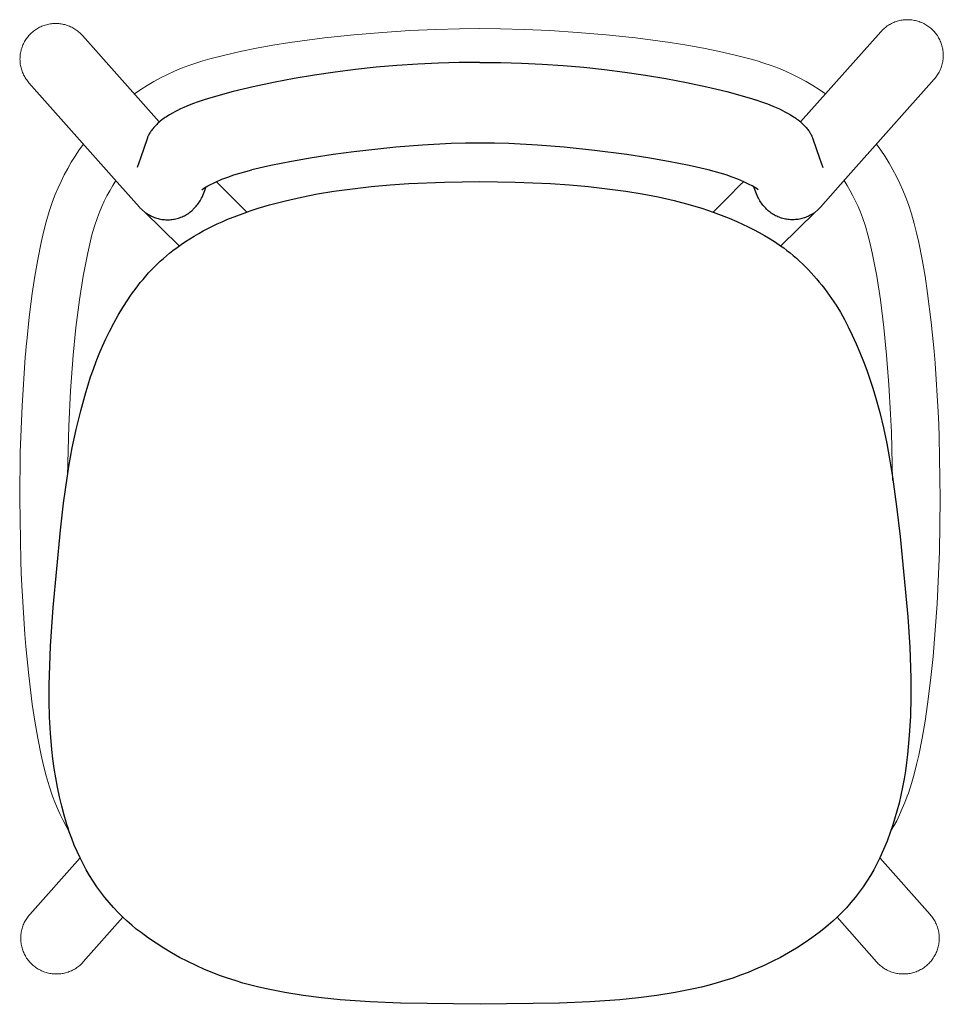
# Model space of a CAD drawing. Extents: x 27574 to 28855, y 11051 to 12487.
# Tile 6 of 6: x 27719 to 28107, y 12073 to 12487. Entities that reach past the tile are written whole.
import ezdxf

# ---------------------------------------------------------------- set-up
doc = ezdxf.new("R2010")
doc.units = 0
doc.header["$LTSCALE"] = 0.5
doc.layers.add('2D$Visibile$Curve', color=7, linetype='CONTINUOUS', lineweight=25, true_color=0x000000)
doc.layers.add('2D$Visibile$Tangenti', color=252, linetype='CONTINUOUS', lineweight=20, true_color=0x696969)

msp = doc.modelspace()

# ---------------------------------------------------------------- linework, layer by layer
at = {"layer": '2D$Visibile$Curve', "color": 0}
for p, q in [((27877.63, 12467.94), (27868.94, 12467.19)), ((27886.38, 12468.54), (27877.63, 12467.94)), ((27895.09, 12468.95), (27886.38, 12468.54)), ((27903.8, 12469.19), (27895.09, 12468.95)), ((27912.51, 12469.25), (27903.8, 12469.19)), ((27912.51, 12469.25), (27921.22, 12469.19)), ((27921.22, 12469.19), (27929.93, 12468.95)), ((27929.93, 12468.95), (27938.64, 12468.54)), ((27938.64, 12468.54), (27947.39, 12467.94)), ((27947.39, 12467.94), (27956.08, 12467.19)), ((27842.97, 12463.91), (27834.44, 12462.48)), ((27851.66, 12465.18), (27842.97, 12463.91)), ((27860.26, 12466.26), (27851.66, 12465.18)), ((27868.94, 12467.19), (27860.26, 12466.26)), ((27956.08, 12467.19), (27964.76, 12466.26)), ((27964.76, 12466.26), (27973.36, 12465.18)), ((27973.36, 12465.18), (27982.05, 12463.91)), ((27982.05, 12463.91), (27990.58, 12462.48)), ((27825.8, 12460.84), (27817.28, 12459.01)), ((27834.44, 12462.48), (27825.8, 12460.84)), ((27990.58, 12462.48), (27999.22, 12460.84)), ((27999.22, 12460.84), (28007.74, 12459.01)), ((27808.81, 12456.95), (27800.41, 12454.66)), ((27817.28, 12459.01), (27808.81, 12456.95)), ((28007.74, 12459.01), (28016.21, 12456.95)), ((28016.21, 12456.95), (28024.61, 12454.66)), ((27791.75, 12451.83), (27789.45, 12450.91)), ((27794.21, 12452.72), (27791.75, 12451.83)), ((27796.72, 12453.56), (27794.21, 12452.72)), ((27798.08, 12453.98), (27796.72, 12453.56)), ((27800.41, 12454.66), (27798.08, 12453.98)), ((27798.08, 12453.98), (27798.08, 12453.98)), ((28024.61, 12454.66), (28026.94, 12453.98)), ((28026.94, 12453.98), (28026.94, 12453.98)), ((28026.94, 12453.98), (28028.3, 12453.56)), ((28028.31, 12453.56), (28030.82, 12452.72)), ((28030.82, 12452.72), (28033.27, 12451.83)), ((28033.27, 12451.83), (28035.57, 12450.91)), ((27782.08, 12447.22), (27781.45, 12446.84)), ((27783.38, 12447.98), (27782.08, 12447.22)), ((27784.42, 12448.54), (27783.38, 12447.98)), ((27785.49, 12449.1), (27784.42, 12448.54)), ((27786.77, 12449.72), (27785.49, 12449.1)), ((27788.09, 12450.32), (27786.77, 12449.72)), ((27789.45, 12450.91), (27788.09, 12450.32)), ((28035.57, 12450.91), (28036.93, 12450.32)), ((28036.93, 12450.32), (28038.25, 12449.72)), ((28038.25, 12449.72), (28039.53, 12449.1)), ((28039.53, 12449.1), (28040.61, 12448.54)), ((28040.61, 12448.54), (28041.64, 12447.98)), ((28041.64, 12447.98), (28042.95, 12447.22)), ((28042.95, 12447.22), (28043.57, 12446.84)), ((27776.32, 12442.78), (27775.9, 12442.33)), ((27776.76, 12443.21), (27776.32, 12442.78)), ((27777.13, 12443.57), (27776.76, 12443.21)), ((27777.51, 12443.91), (27777.13, 12443.57)), ((27777.86, 12444.22), (27777.51, 12443.91)), ((27777.85, 12444.21), (27777.85, 12444.21)), ((27778.22, 12444.52), (27777.86, 12444.22)), ((27778.9, 12445.06), (27778.22, 12444.52)), ((27779.37, 12445.42), (27778.9, 12445.06)), ((27779.86, 12445.77), (27779.37, 12445.42)), ((27780.34, 12446.11), (27779.86, 12445.77)), ((27780.83, 12446.44), (27780.34, 12446.11)), ((27781.45, 12446.84), (27780.83, 12446.44)), ((28043.57, 12446.84), (28044.19, 12446.44)), ((28044.19, 12446.44), (28044.68, 12446.11)), ((28044.68, 12446.11), (28045.17, 12445.77)), ((28045.17, 12445.77), (28045.65, 12445.42)), ((28045.65, 12445.42), (28046.12, 12445.06)), ((28046.12, 12445.06), (28046.8, 12444.52)), ((28046.8, 12444.52), (28047.16, 12444.22)), ((28047.16, 12444.22), (28047.51, 12443.91)), ((28047.17, 12444.21), (28047.17, 12444.21)), ((28047.51, 12443.91), (28047.89, 12443.57)), ((28047.89, 12443.57), (28048.26, 12443.21)), ((28048.26, 12443.21), (28048.7, 12442.78)), ((28048.7, 12442.78), (28049.12, 12442.33)), ((27773.45, 12438.88), (27773.27, 12438.49)), ((27773.65, 12439.25), (27773.45, 12438.88)), ((27773.86, 12439.62), (27773.65, 12439.25)), ((27774.08, 12439.99), (27773.86, 12439.62)), ((27774.31, 12440.34), (27774.08, 12439.99)), ((27774.56, 12440.69), (27774.31, 12440.34)), ((27774.81, 12441.03), (27774.56, 12440.69)), ((27775.07, 12441.37), (27774.81, 12441.03)), ((27775.48, 12441.86), (27775.07, 12441.37)), ((27775.9, 12442.33), (27775.48, 12441.86)), ((28049.12, 12442.33), (28049.54, 12441.86)), ((28049.54, 12441.86), (28049.95, 12441.37)), ((28049.95, 12441.37), (28050.21, 12441.03)), ((28050.21, 12441.03), (28050.47, 12440.69)), ((28050.47, 12440.69), (28050.71, 12440.34)), ((28050.71, 12440.34), (28050.94, 12439.99)), ((28050.94, 12439.99), (28051.16, 12439.62)), ((28051.16, 12439.62), (28051.37, 12439.25)), ((28051.37, 12439.25), (28051.57, 12438.88)), ((28051.57, 12438.88), (28051.76, 12438.49)), ((27772.74, 12437.19), (27769.91, 12429.03)), ((27772.84, 12437.48), (27772.74, 12437.19)), ((27772.95, 12437.77), (27772.84, 12437.48)), ((27773.07, 12438.05), (27772.95, 12437.77)), ((27773.19, 12438.34), (27773.07, 12438.05)), ((27773.27, 12438.49), (27773.19, 12438.34)), ((27900.44, 12435.1), (27888.38, 12434.48)), ((27906.47, 12435.26), (27900.44, 12435.1)), ((27912.51, 12435.32), (27906.47, 12435.26)), ((27912.51, 12435.32), (27912.51, 12435.32)), ((27918.55, 12435.26), (27912.51, 12435.32)), ((27924.59, 12435.1), (27918.55, 12435.26)), ((27936.65, 12434.48), (27924.59, 12435.1)), ((28051.76, 12438.49), (28051.83, 12438.34)), ((28051.83, 12438.34), (28051.95, 12438.05)), ((28051.95, 12438.05), (28052.07, 12437.77)), ((28052.07, 12437.77), (28052.18, 12437.48)), ((28052.18, 12437.48), (28052.28, 12437.19)), ((28052.28, 12437.19), (28055.12, 12429.03)), ((27850.81, 12430.49), (27842.07, 12429.14)), ((27859.58, 12431.66), (27850.81, 12430.49)), ((27877.16, 12433.59), (27859.58, 12431.66)), ((27888.38, 12434.48), (27877.16, 12433.59)), ((27947.85, 12433.59), (27936.65, 12434.48)), ((27960.68, 12432.24), (27947.85, 12433.59)), ((27974.21, 12430.49), (27960.68, 12432.24)), ((27982.95, 12429.15), (27974.21, 12430.49)), ((27769.91, 12429.03), (27768.52, 12425.07)), ((27833.36, 12427.61), (27824.69, 12425.89)), ((27842.07, 12429.14), (27833.36, 12427.61)), ((27991.66, 12427.62), (27982.95, 12429.15)), ((28000.33, 12425.9), (27991.66, 12427.62)), ((28055.12, 12429.03), (28056.5, 12425.07)), ((28055.21, 12428.74), (28055.12, 12429.03)), ((27809.1, 12421.94), (27811.61, 12422.74)), ((27811.61, 12422.74), (27814.14, 12423.46)), ((27814.14, 12423.46), (27816.69, 12424.1)), ((27824.69, 12425.89), (27816.7, 12424.11)), ((28008.33, 12424.1), (28000.33, 12425.9)), ((28010.88, 12423.46), (28008.33, 12424.1)), ((28013.41, 12422.74), (28010.88, 12423.46)), ((28015.92, 12421.94), (28013.41, 12422.74)), ((27798.23, 12417.35), (27799.38, 12417.96)), ((27799.38, 12417.96), (27800.55, 12418.54)), ((27800.55, 12418.54), (27801.74, 12419.08)), ((27801.74, 12419.08), (27804.16, 12420.11)), ((27804.16, 12420.11), (27806.62, 12421.06)), ((27806.62, 12421.06), (27809.1, 12421.94)), ((27874.76, 12417.76), (27882.69, 12418.29)), ((27882.69, 12418.29), (27897.56, 12418.92)), ((27897.56, 12418.92), (27912.44, 12419.13)), ((27912.44, 12419.13), (27927.32, 12418.92)), ((27927.32, 12418.92), (27942.19, 12418.3)), ((27942.19, 12418.3), (27950.12, 12417.77)), ((28018.4, 12421.06), (28015.92, 12421.94)), ((28020.86, 12420.11), (28018.4, 12421.06)), ((28023.28, 12419.08), (28020.86, 12420.11)), ((28024.47, 12418.54), (28023.28, 12419.08)), ((28025.64, 12417.96), (28024.47, 12418.54)), ((28026.79, 12417.35), (28025.64, 12417.96)), ((27795.65, 12415.75), (27796.56, 12416.38)), ((27795.8, 12412.63), (27796.39, 12414.04)), ((27796.39, 12414.04), (27796.94, 12415.47)), ((27796.56, 12416.38), (27797.09, 12416.7)), ((27796.94, 12415.47), (27797.45, 12416.9)), ((27797.09, 12416.7), (27798.23, 12417.35)), ((27837.53, 12412.67), (27844.29, 12413.99)), ((27844.29, 12413.99), (27851.1, 12415.1)), ((27851.1, 12415.1), (27858.97, 12416.16)), ((27858.97, 12416.16), (27866.85, 12417.05)), ((27866.85, 12417.05), (27874.76, 12417.76)), ((27950.12, 12417.77), (27958.03, 12417.07)), ((27958.03, 12417.07), (27965.92, 12416.18)), ((27965.92, 12416.18), (27973.79, 12415.13)), ((27973.79, 12415.13), (27980.6, 12414.02)), ((27980.6, 12414.02), (27987.37, 12412.7)), ((28027.93, 12416.7), (28026.79, 12417.35)), ((28028.11, 12415.47), (28027.6, 12416.9)), ((28028.46, 12416.37), (28027.93, 12416.7)), ((28028.66, 12414.04), (28028.11, 12415.47)), ((28029.37, 12415.75), (28028.46, 12416.37)), ((28029.25, 12412.63), (28028.66, 12414.04)), ((27793.67, 12409.22), (27794.02, 12409.68)), ((27794.02, 12409.68), (27794.36, 12410.15)), ((27794.36, 12410.15), (27794.68, 12410.62)), ((27794.68, 12410.62), (27794.98, 12411.11)), ((27794.98, 12411.11), (27795.27, 12411.61)), ((27795.27, 12411.61), (27795.54, 12412.12)), ((27795.54, 12412.12), (27795.8, 12412.63)), ((27824.15, 12409.38), (27830.81, 12411.13)), ((27830.81, 12411.13), (27837.53, 12412.67)), ((27987.37, 12412.7), (27994.1, 12411.17)), ((27994.1, 12411.17), (28000.76, 12409.42)), ((28029.51, 12412.12), (28029.25, 12412.63)), ((28029.78, 12411.61), (28029.51, 12412.12)), ((28030.07, 12411.11), (28029.78, 12411.61)), ((28030.37, 12410.62), (28030.07, 12411.11)), ((28030.69, 12410.15), (28030.37, 12410.62)), ((28031.03, 12409.68), (28030.69, 12410.15)), ((28031.38, 12409.22), (28031.03, 12409.68)), ((27789.3, 12405.34), (27789.76, 12405.62)), ((27789.76, 12405.62), (27790.21, 12405.93)), ((27790.21, 12405.93), (27790.65, 12406.24)), ((27790.65, 12406.24), (27791.07, 12406.58)), ((27791.07, 12406.58), (27791.49, 12406.92)), ((27791.49, 12406.92), (27791.89, 12407.29)), ((27791.89, 12407.29), (27792.13, 12407.52)), ((27792.13, 12407.52), (27792.54, 12407.92)), ((27792.54, 12407.92), (27792.93, 12408.34)), ((27792.93, 12408.34), (27793.31, 12408.78)), ((27793.31, 12408.78), (27793.67, 12409.22)), ((27810.38, 12404.81), (27814.6, 12406.35)), ((27814.52, 12406.31), (27816.91, 12407.14)), ((27816.91, 12407.14), (27819.3, 12407.93)), ((27819.3, 12407.93), (27824.15, 12409.38)), ((28000.76, 12409.42), (28003.22, 12408.71)), ((28003.22, 12408.71), (28005.67, 12407.95)), ((28005.67, 12407.95), (28008.09, 12407.16)), ((28008.09, 12407.16), (28010.51, 12406.32)), ((28010.51, 12406.32), (28013.83, 12405.08)), ((28031.74, 12408.78), (28031.38, 12409.22)), ((28032.12, 12408.34), (28031.74, 12408.78)), ((28032.51, 12407.92), (28032.12, 12408.34)), ((28032.92, 12407.52), (28032.51, 12407.92)), ((28033.16, 12407.29), (28032.92, 12407.52)), ((28033.56, 12406.92), (28033.16, 12407.29)), ((28033.98, 12406.58), (28033.56, 12406.92)), ((28034.4, 12406.24), (28033.98, 12406.58)), ((28034.84, 12405.93), (28034.4, 12406.24)), ((28035.29, 12405.62), (28034.84, 12405.93)), ((28035.75, 12405.34), (28035.29, 12405.62)), ((27773.35, 12405.26), (27773.82, 12405)), ((27773.82, 12405), (27774.3, 12404.75)), ((27774.3, 12404.75), (27774.79, 12404.52)), ((27774.79, 12404.52), (27775.28, 12404.3)), ((27775.28, 12404.3), (27775.78, 12404.1)), ((27775.78, 12404.1), (27776.29, 12403.92)), ((27776.29, 12403.92), (27776.81, 12403.76)), ((27776.81, 12403.76), (27777.33, 12403.61)), ((27777.33, 12403.61), (27777.85, 12403.48)), ((27777.85, 12403.48), (27778.38, 12403.37)), ((27778.38, 12403.37), (27778.91, 12403.28)), ((27778.91, 12403.28), (27779.45, 12403.21)), ((27779.45, 12403.21), (27779.99, 12403.16)), ((27779.99, 12403.16), (27780.53, 12403.12)), ((27780.53, 12403.12), (27781.07, 12403.11)), ((27781.07, 12403.11), (27781.61, 12403.11)), ((27781.61, 12403.11), (27782.15, 12403.13)), ((27782.15, 12403.13), (27782.69, 12403.17)), ((27782.69, 12403.17), (27783.22, 12403.23)), ((27783.22, 12403.23), (27783.76, 12403.31)), ((27783.76, 12403.31), (27784.29, 12403.4)), ((27784.29, 12403.4), (27784.82, 12403.51)), ((27784.82, 12403.51), (27785.34, 12403.65)), ((27785.34, 12403.65), (27785.86, 12403.8)), ((27785.86, 12403.8), (27786.37, 12403.97)), ((27786.37, 12403.97), (27786.88, 12404.15)), ((27786.88, 12404.15), (27787.38, 12404.35)), ((27787.38, 12404.35), (27787.87, 12404.58)), ((27787.87, 12404.58), (27788.36, 12404.81)), ((27788.36, 12404.81), (27788.84, 12405.07)), ((27788.84, 12405.07), (27789.3, 12405.34)), ((27802.2, 12401.37), (27804.21, 12402.28)), ((27804.21, 12402.28), (27806.24, 12403.16)), ((27806.24, 12403.16), (27810.38, 12404.81)), ((28013.83, 12405.08), (28017.12, 12403.77)), ((28017.12, 12403.77), (28020.38, 12402.37)), ((28020.38, 12402.37), (28020.4, 12402.36)), ((28020.4, 12402.36), (28022.77, 12401.28)), ((28036.21, 12405.07), (28035.75, 12405.34)), ((28036.69, 12404.81), (28036.21, 12405.07)), ((28037.18, 12404.58), (28036.69, 12404.81)), ((28037.67, 12404.35), (28037.18, 12404.58)), ((28038.17, 12404.15), (28037.67, 12404.35)), ((28038.68, 12403.97), (28038.17, 12404.15)), ((28039.19, 12403.8), (28038.68, 12403.97)), ((28039.71, 12403.65), (28039.19, 12403.8)), ((28040.23, 12403.51), (28039.71, 12403.65)), ((28040.76, 12403.4), (28040.23, 12403.51)), ((28041.29, 12403.31), (28040.76, 12403.4)), ((28041.83, 12403.23), (28041.29, 12403.31)), ((28042.37, 12403.17), (28041.83, 12403.23)), ((28042.9, 12403.13), (28042.37, 12403.17)), ((28043.44, 12403.11), (28042.9, 12403.13)), ((28043.98, 12403.11), (28043.44, 12403.11)), ((28044.52, 12403.12), (28043.98, 12403.11)), ((28045.06, 12403.16), (28044.52, 12403.12)), ((28045.6, 12403.21), (28045.06, 12403.16)), ((28046.14, 12403.28), (28045.6, 12403.21)), ((28046.67, 12403.37), (28046.14, 12403.28)), ((28047.2, 12403.48), (28046.67, 12403.37)), ((28047.72, 12403.61), (28047.2, 12403.48)), ((28048.24, 12403.76), (28047.72, 12403.61)), ((28048.76, 12403.92), (28048.24, 12403.76)), ((28049.27, 12404.1), (28048.76, 12403.92)), ((28049.77, 12404.3), (28049.27, 12404.1)), ((28050.27, 12404.52), (28049.77, 12404.3)), ((28050.75, 12404.75), (28050.27, 12404.52)), ((28051.23, 12405), (28050.75, 12404.75)), ((28051.7, 12405.26), (28051.23, 12405)), ((27792.51, 12396.28), (27794.39, 12397.38)), ((27794.39, 12397.38), (27796.3, 12398.43)), ((27796.3, 12398.43), (27798.24, 12399.45)), ((27798.24, 12399.45), (27800.21, 12400.43)), ((27800.21, 12400.43), (27802.2, 12401.37)), ((28022.77, 12401.28), (28025.13, 12400.16)), ((28025.13, 12400.16), (28027.46, 12399)), ((28027.46, 12399), (28029.77, 12397.8)), ((28029.77, 12397.8), (28032.08, 12396.51)), ((27787.04, 12392.75), (27788.83, 12393.97)), ((27788.83, 12393.97), (27790.66, 12395.15)), ((27790.66, 12395.15), (27792.51, 12396.28)), ((28032.08, 12396.51), (28034.36, 12395.15)), ((28034.36, 12395.15), (28036.58, 12393.72)), ((28036.58, 12393.72), (28038.76, 12392.22)), ((27780.85, 12387.98), (27782.19, 12389.09)), ((27782.19, 12389.09), (27783.55, 12390.17)), ((27783.55, 12390.17), (27785.28, 12391.48)), ((27785.28, 12391.48), (27787.04, 12392.75)), ((28038.76, 12392.22), (28040.1, 12391.25)), ((28040.1, 12391.25), (28041.41, 12390.25)), ((28041.41, 12390.25), (28042.77, 12389.17)), ((28042.77, 12389.17), (28044.11, 12388.06)), ((27776.99, 12384.49), (27778.25, 12385.68)), ((27778.25, 12385.68), (27779.54, 12386.84)), ((27779.54, 12386.84), (27780.85, 12387.98)), ((28044.11, 12388.06), (28045.42, 12386.92)), ((28045.42, 12386.92), (28046.71, 12385.76)), ((28046.71, 12385.76), (28047.98, 12384.57)), ((27772.17, 12379.42), (27773.36, 12380.75)), ((27773.36, 12380.75), (27774.54, 12382.02)), ((27774.54, 12382.02), (27775.76, 12383.27)), ((27775.76, 12383.27), (27776.99, 12384.49)), ((28047.98, 12384.57), (28049.22, 12383.35)), ((28049.22, 12383.35), (28050.43, 12382.1)), ((28050.43, 12382.1), (28051.61, 12380.83)), ((28051.61, 12380.83), (28052.77, 12379.55)), ((27768.76, 12375.29), (27769.87, 12376.69)), ((27769.87, 12376.69), (27771.01, 12378.06)), ((27771.01, 12378.06), (27772.17, 12379.42)), ((28052.77, 12379.55), (28053.89, 12378.25)), ((28053.89, 12378.25), (28055, 12376.93)), ((28055, 12376.93), (28056.08, 12375.59)), ((27765.59, 12370.97), (27766.62, 12372.43)), ((27766.62, 12372.43), (27767.68, 12373.87)), ((27767.68, 12373.87), (27768.76, 12375.29)), ((28056.08, 12375.59), (28057.14, 12374.23)), ((28057.14, 12374.23), (28058.17, 12372.85)), ((28058.17, 12372.85), (28059.18, 12371.45)), ((27762.52, 12366.25), (27764.59, 12369.49)), ((27764.59, 12369.49), (27765.59, 12370.97)), ((28059.18, 12371.45), (28060.17, 12370.04)), ((28060.17, 12370.04), (28061.13, 12368.61)), ((28061.13, 12368.61), (28062.07, 12367.16)), ((27760.56, 12362.95), (27762.52, 12366.25)), ((28062.07, 12367.16), (28063.86, 12364.22)), ((28063.86, 12364.22), (28065.56, 12361.21)), ((27758.69, 12359.59), (27760.56, 12362.95)), ((28065.56, 12361.21), (28067.14, 12358.15)), ((27755.43, 12353.06), (27756.93, 12356.17)), ((27756.93, 12356.17), (27758.69, 12359.59)), ((28067.14, 12358.15), (28068.87, 12354.57)), ((27754.01, 12349.93), (27755.43, 12353.06)), ((28068.87, 12354.57), (28070.52, 12350.95)), ((27752.65, 12346.75), (27754.01, 12349.93)), ((28070.52, 12350.95), (28072.09, 12347.29)), ((27750.16, 12340.33), (27751.37, 12343.55)), ((27751.37, 12343.55), (27752.65, 12346.75)), ((28072.09, 12347.29), (28073.57, 12343.6)), ((28073.57, 12343.6), (28074.97, 12339.88)), ((27749.01, 12337.07), (27750.16, 12340.33)), ((28074.97, 12339.88), (28076.29, 12336.13)), ((27747.95, 12333.79), (27749.01, 12337.07)), ((28076.29, 12336.13), (28077.52, 12332.34)), ((27746.95, 12330.48), (27747.95, 12333.79)), ((28077.52, 12332.34), (28078.68, 12328.53)), ((27744.85, 12322.79), (27746.95, 12330.48)), ((28078.68, 12328.53), (28080.43, 12322.11)), ((27742.97, 12315.03), (27744.85, 12322.79)), ((28080.43, 12322.11), (28082, 12315.65)), ((27741.32, 12307.23), (27742.97, 12315.03)), ((28082, 12315.65), (28083.37, 12309.14)), ((27739.9, 12299.37), (27741.32, 12307.23)), ((28083.37, 12309.14), (28084.56, 12302.59)), ((28084.56, 12302.59), (28085.75, 12295.13)), ((27739.28, 12295.51), (27739.9, 12299.37)), ((27737.64, 12284.08), (27739.28, 12295.51)), ((28085.75, 12295.13), (28087.51, 12282.56)), ((27736.29, 12272.61), (27737.64, 12284.08)), ((28087.51, 12282.56), (28088.98, 12269.94)), ((27733.21, 12240.22), (27736.29, 12272.61)), ((28088.98, 12269.94), (28092.18, 12236.31)), ((27732.1, 12223.93), (27733.21, 12240.22)), ((28092.18, 12236.31), (28093.06, 12223.43)), ((27731.54, 12207.6), (27732.1, 12223.93)), ((28093.06, 12223.43), (28093.5, 12210.53)), ((27731.53, 12200.82), (27731.54, 12207.6)), ((28093.5, 12210.53), (28093.52, 12202.49)), ((27731.72, 12194.05), (27731.53, 12200.82)), ((28093.52, 12202.49), (28093.29, 12194.46)), ((27732.12, 12187.29), (27731.72, 12194.05)), ((28093.29, 12194.46), (28092.82, 12186.43)), ((27732.72, 12180.53), (27732.12, 12187.29)), ((28092.82, 12186.43), (28092.11, 12178.42)), ((27733.19, 12176.53), (27732.72, 12180.53)), ((28092.11, 12178.42), (28091.71, 12174.97)), ((27733.75, 12172.54), (27733.19, 12176.53)), ((28091.71, 12174.97), (28091.23, 12171.52)), ((27734.4, 12168.56), (27733.75, 12172.54)), ((28091.23, 12171.52), (28090.67, 12168.09)), ((27735.15, 12164.6), (27734.4, 12168.56)), ((28090.67, 12168.09), (28090.03, 12164.68)), ((27735.99, 12160.65), (27735.15, 12164.6)), ((28090.03, 12164.68), (28089.31, 12161.28)), ((27736.92, 12156.73), (27735.99, 12160.65)), ((28088.51, 12157.9), (28087.63, 12154.53)), ((28089.31, 12161.28), (28088.51, 12157.9)), ((27737.94, 12152.83), (27736.92, 12156.73)), ((28087.63, 12154.53), (28086.67, 12151.19)), ((27739.06, 12148.96), (27737.94, 12152.83)), ((28086.67, 12151.19), (28085.79, 12148.39)), ((27739.54, 12147.38), (27739.06, 12148.96)), ((27740.06, 12145.82), (27739.54, 12147.38)), ((27741.05, 12143.03), (27740.06, 12145.82)), ((28084.85, 12145.63), (28083.5, 12142.01)), ((28085.79, 12148.39), (28084.85, 12145.63)), ((27742.13, 12140.28), (27741.05, 12143.03)), ((28083.5, 12142.01), (28082.03, 12138.44)), ((27743.3, 12137.57), (27742.13, 12140.28)), ((27744.55, 12134.9), (27743.3, 12137.57)), ((28082.03, 12138.44), (28080.45, 12134.92)), ((27745.81, 12132.39), (27744.55, 12134.9)), ((28080.45, 12134.92), (28079.2, 12132.4)), ((27747.15, 12129.92), (27745.81, 12132.39)), ((27748.57, 12127.5), (27747.15, 12129.92)), ((28077.87, 12129.93), (28076.46, 12127.5)), ((28079.2, 12132.4), (28077.87, 12129.93)), ((27750.07, 12125.12), (27748.57, 12127.5)), ((27751.64, 12122.8), (27750.07, 12125.12)), ((28074.97, 12125.12), (28073.4, 12122.79)), ((28076.46, 12127.5), (28074.97, 12125.12)), ((27753.28, 12120.52), (27751.64, 12122.8)), ((27755, 12118.3), (27753.28, 12120.52)), ((28071.76, 12120.51), (28070.04, 12118.28)), ((28073.4, 12122.79), (28071.76, 12120.51)), ((27756.79, 12116.13), (27755, 12118.3)), ((27758.64, 12114.03), (27756.79, 12116.13)), ((28068.26, 12116.12), (28066.4, 12114.01)), ((28070.04, 12118.28), (28068.26, 12116.12)), ((27760.57, 12111.98), (27758.64, 12114.03)), ((27762.55, 12110), (27760.57, 12111.98)), ((28064.47, 12111.97), (28062.48, 12109.99)), ((28066.4, 12114.01), (28064.47, 12111.97)), ((27764.38, 12108.29), (27762.55, 12110)), ((27766.26, 12106.64), (27764.38, 12108.29)), ((28060.67, 12108.3), (28058.81, 12106.66)), ((28062.48, 12109.99), (28060.67, 12108.3)), ((27768.19, 12105.05), (27766.26, 12106.64)), ((27770.16, 12103.51), (27768.19, 12105.05)), ((27773.28, 12101.23), (27770.16, 12103.51)), ((28054.94, 12103.56), (28051.83, 12101.27)), ((28056.9, 12105.08), (28054.94, 12103.56)), ((28058.81, 12106.66), (28056.9, 12105.08)), ((27776.46, 12099.05), (27773.28, 12101.23)), ((28051.83, 12101.27), (28048.64, 12099.09)), ((27779.71, 12096.97), (27776.46, 12099.05)), ((27783.02, 12094.99), (27779.71, 12096.97)), ((28045.39, 12097), (28042.08, 12095.02)), ((28048.64, 12099.09), (28045.39, 12097)), ((27786.38, 12093.11), (27783.02, 12094.99)), ((27789.81, 12091.33), (27786.38, 12093.11)), ((27793.28, 12089.66), (27789.81, 12091.33)), ((28035.29, 12091.36), (28031.81, 12089.68)), ((28038.72, 12093.14), (28035.29, 12091.36)), ((28042.08, 12095.02), (28038.72, 12093.14)), ((27796.81, 12088.09), (27793.28, 12089.66)), ((27799.99, 12086.79), (27796.81, 12088.09)), ((28028.28, 12088.11), (28025.11, 12086.81)), ((28031.81, 12089.68), (28028.28, 12088.11)), ((27803.19, 12085.56), (27799.99, 12086.79)), ((27806.42, 12084.41), (27803.19, 12085.56)), ((27809.67, 12083.34), (27806.42, 12084.41)), ((27812.96, 12082.35), (27809.67, 12083.34)), ((28015.42, 12083.35), (28012.13, 12082.36)), ((28018.67, 12084.43), (28015.42, 12083.35)), ((28021.9, 12085.58), (28018.67, 12084.43)), ((28025.11, 12086.81), (28021.9, 12085.58)), ((27816.26, 12081.44), (27812.96, 12082.35)), ((27819.58, 12080.6), (27816.26, 12081.44)), ((27822.93, 12079.85), (27819.58, 12080.6)), ((27830.59, 12078.35), (27822.93, 12079.85)), ((28002.15, 12079.85), (27994.48, 12078.35)), ((28005.5, 12080.61), (28002.15, 12079.85)), ((28008.83, 12081.44), (28005.5, 12080.61)), ((28012.13, 12082.36), (28008.83, 12081.44)), ((27838.29, 12077.09), (27830.59, 12078.35)), ((27846.02, 12076.08), (27838.29, 12077.09)), ((27853.8, 12075.31), (27846.02, 12076.08)), ((27866.44, 12074.43), (27853.8, 12075.31)), ((27971.26, 12075.31), (27958.62, 12074.43)), ((27979.04, 12076.08), (27971.26, 12075.31)), ((27986.78, 12077.09), (27979.04, 12076.08)), ((27994.48, 12078.35), (27986.78, 12077.09)), ((27879.1, 12073.89), (27866.44, 12074.43)), ((27912.53, 12073.4), (27879.1, 12073.89)), ((27945.95, 12073.89), (27912.53, 12073.4)), ((27958.62, 12074.43), (27945.95, 12073.89))]:
    msp.add_line(p, q, dxfattribs=at)
at = {"layer": '2D$Visibile$Tangenti', "color": 0}
for p, q in [((27727.58, 12484), (27728.05, 12484.22)), ((27728.05, 12484.22), (27728.52, 12484.43)), ((27728.52, 12484.43), (27729, 12484.62)), ((27729, 12484.62), (27729.49, 12484.8)), ((27729.49, 12484.8), (27729.98, 12484.96)), ((27729.98, 12484.96), (27730.48, 12485.1)), ((27730.48, 12485.1), (27730.98, 12485.23)), ((27730.98, 12485.23), (27731.49, 12485.33)), ((27731.49, 12485.33), (27732, 12485.42)), ((27732, 12485.42), (27732.51, 12485.49)), ((27732.51, 12485.49), (27733.02, 12485.55)), ((27733.02, 12485.55), (27733.54, 12485.58)), ((27733.54, 12485.58), (27734.06, 12485.6)), ((27734.06, 12485.6), (27734.58, 12485.6)), ((27734.58, 12485.6), (27735.09, 12485.59)), ((27735.09, 12485.59), (27735.61, 12485.55)), ((27735.61, 12485.55), (27736.13, 12485.5)), ((27736.13, 12485.5), (27736.64, 12485.43)), ((27736.64, 12485.43), (27737.15, 12485.34)), ((27737.15, 12485.34), (27737.66, 12485.23)), ((27737.66, 12485.23), (27738.16, 12485.11)), ((27738.16, 12485.11), (27738.66, 12484.97)), ((27738.66, 12484.97), (27739.15, 12484.81)), ((27739.15, 12484.81), (27739.64, 12484.64)), ((27739.64, 12484.64), (27740.12, 12484.45)), ((27740.12, 12484.45), (27740.59, 12484.24)), ((27740.59, 12484.24), (27741.06, 12484.01)), ((28083.17, 12484.25), (28082.76, 12483.94)), ((28083.59, 12484.55), (28083.17, 12484.25)), ((28084.02, 12484.84), (28083.59, 12484.55)), ((28084.47, 12485.11), (28084.02, 12484.84)), ((28084.92, 12485.37), (28084.47, 12485.11)), ((28085.37, 12485.61), (28084.92, 12485.37)), ((28085.84, 12485.83), (28085.37, 12485.61)), ((28086.32, 12486.04), (28085.84, 12485.83)), ((28086.8, 12486.23), (28086.32, 12486.04)), ((28087.28, 12486.4), (28086.8, 12486.23)), ((28087.78, 12486.56), (28087.28, 12486.4)), ((28088.28, 12486.7), (28087.78, 12486.56)), ((28088.78, 12486.83), (28088.28, 12486.7)), ((28089.29, 12486.93), (28088.78, 12486.83)), ((28089.8, 12487.02), (28089.29, 12486.93)), ((28090.31, 12487.09), (28089.8, 12487.02)), ((28090.82, 12487.14), (28090.31, 12487.09)), ((28091.34, 12487.18), (28090.82, 12487.14)), ((28091.86, 12487.19), (28091.34, 12487.18)), ((28092.38, 12487.19), (28091.86, 12487.19)), ((28092.89, 12487.18), (28092.38, 12487.19)), ((28093.41, 12487.14), (28092.89, 12487.18)), ((28093.93, 12487.09), (28093.41, 12487.14)), ((28094.44, 12487.01), (28093.93, 12487.09)), ((28094.95, 12486.92), (28094.44, 12487.01)), ((28095.45, 12486.82), (28094.95, 12486.92)), ((28095.96, 12486.69), (28095.45, 12486.82)), ((28096.46, 12486.55), (28095.96, 12486.69)), ((28096.95, 12486.39), (28096.46, 12486.55)), ((28097.44, 12486.22), (28096.95, 12486.39)), ((28097.92, 12486.02), (28097.44, 12486.22)), ((28098.39, 12485.81), (28097.92, 12486.02)), ((28098.86, 12485.59), (28098.39, 12485.81)), ((28099.31, 12485.35), (28098.86, 12485.59)), ((28099.76, 12485.09), (28099.31, 12485.35)), ((28100.2, 12484.82), (28099.76, 12485.09)), ((28100.64, 12484.53), (28100.2, 12484.82)), ((28101.06, 12484.23), (28100.64, 12484.53)), ((28101.47, 12483.91), (28101.06, 12484.23)), ((27722.44, 12479.74), (27722.76, 12480.14)), ((27722.76, 12480.14), (27723.1, 12480.54)), ((27723.1, 12480.54), (27723.45, 12480.92)), ((27723.45, 12480.92), (27723.81, 12481.29)), ((27723.81, 12481.29), (27724.18, 12481.65)), ((27724.18, 12481.65), (27724.57, 12481.99)), ((27724.57, 12481.99), (27724.97, 12482.32)), ((27724.97, 12482.32), (27725.38, 12482.64)), ((27725.38, 12482.64), (27725.8, 12482.94)), ((27725.8, 12482.94), (27726.23, 12483.23)), ((27726.23, 12483.23), (27726.67, 12483.5)), ((27726.67, 12483.5), (27727.12, 12483.76)), ((27727.12, 12483.76), (27727.58, 12484)), ((27741.06, 12484.01), (27741.52, 12483.77)), ((27741.52, 12483.77), (27741.97, 12483.52)), ((27741.97, 12483.52), (27742.41, 12483.25)), ((27742.41, 12483.25), (27742.84, 12482.96)), ((27742.84, 12482.96), (27743.26, 12482.66)), ((27743.26, 12482.66), (27743.67, 12482.35)), ((27743.67, 12482.35), (27744.07, 12482.02)), ((27744.07, 12482.02), (27744.46, 12481.67)), ((27744.46, 12481.67), (27744.84, 12481.32)), ((27744.84, 12481.32), (27745.2, 12480.95)), ((27745.2, 12480.95), (27745.55, 12480.57)), ((27777.85, 12444.21), (27745.55, 12480.57)), ((27847.17, 12479.51), (27859.48, 12480.81)), ((27859.48, 12480.81), (27871.54, 12481.83)), ((27871.54, 12481.83), (27883.12, 12482.59)), ((27883.12, 12482.59), (27893.97, 12483.11)), ((27893.97, 12483.11), (27903.85, 12483.4)), ((27903.85, 12483.4), (27912.51, 12483.5)), ((27912.51, 12483.5), (27921.17, 12483.4)), ((27921.17, 12483.4), (27931.05, 12483.11)), ((27931.05, 12483.11), (27941.9, 12482.59)), ((27941.9, 12482.59), (27953.48, 12481.83)), ((27953.48, 12481.83), (27965.54, 12480.81)), ((27965.54, 12480.81), (27977.85, 12479.51)), ((28047.17, 12444.21), (28080.88, 12482.16)), ((28081.23, 12482.54), (28080.88, 12482.16)), ((28081.6, 12482.91), (28081.23, 12482.54)), ((28081.97, 12483.26), (28081.6, 12482.91)), ((28082.36, 12483.61), (28081.97, 12483.26)), ((28082.76, 12483.94), (28082.36, 12483.61)), ((28101.86, 12483.58), (28101.47, 12483.91)), ((28102.25, 12483.24), (28101.86, 12483.58)), ((28102.63, 12482.88), (28102.25, 12483.24)), ((28102.99, 12482.51), (28102.63, 12482.88)), ((28103.34, 12482.13), (28102.99, 12482.51)), ((28103.67, 12481.74), (28103.34, 12482.13)), ((28104, 12481.33), (28103.67, 12481.74)), ((28104.31, 12480.91), (28104, 12481.33)), ((28104.6, 12480.49), (28104.31, 12480.91)), ((28104.88, 12480.05), (28104.6, 12480.49)), ((28105.14, 12479.61), (28104.88, 12480.05)), ((27720.22, 12475.66), (27720.4, 12476.15)), ((27720.4, 12476.15), (27720.6, 12476.63)), ((27720.6, 12476.63), (27720.81, 12477.1)), ((27720.81, 12477.1), (27721.05, 12477.56)), ((27721.05, 12477.56), (27721.29, 12478.01)), ((27721.29, 12478.01), (27721.56, 12478.46)), ((27721.56, 12478.46), (27721.84, 12478.9)), ((27721.84, 12478.9), (27722.13, 12479.32)), ((27722.13, 12479.32), (27722.44, 12479.74)), ((27818.61, 12475.2), (27825.57, 12476.45)), ((27825.57, 12476.45), (27832.69, 12477.58)), ((27832.69, 12477.58), (27847.17, 12479.51)), ((27977.85, 12479.51), (27992.33, 12477.58)), ((27992.33, 12477.58), (27999.45, 12476.45)), ((27999.45, 12476.45), (28006.41, 12475.2)), ((28105.39, 12479.15), (28105.14, 12479.61)), ((28105.62, 12478.69), (28105.39, 12479.15)), ((28105.84, 12478.22), (28105.62, 12478.69)), ((28106.04, 12477.74), (28105.84, 12478.22)), ((28106.22, 12477.25), (28106.04, 12477.74)), ((28106.39, 12476.76), (28106.22, 12477.25)), ((28106.54, 12476.27), (28106.39, 12476.76)), ((28106.67, 12475.77), (28106.54, 12476.27)), ((27719.37, 12471.62), (27719.42, 12472.14)), ((27719.42, 12472.14), (27719.48, 12472.65)), ((27719.48, 12472.65), (27719.56, 12473.16)), ((27719.56, 12473.16), (27719.65, 12473.67)), ((27719.65, 12473.67), (27719.77, 12474.18)), ((27719.77, 12474.18), (27719.9, 12474.68)), ((27719.9, 12474.68), (27720.05, 12475.17)), ((27720.05, 12475.17), (27720.22, 12475.66)), ((27799.12, 12470.71), (27805.33, 12472.34)), ((27805.33, 12472.34), (27811.84, 12473.83)), ((27811.84, 12473.83), (27818.61, 12475.2)), ((28006.41, 12475.2), (28013.18, 12473.83)), ((28013.18, 12473.83), (28019.69, 12472.34)), ((28019.69, 12472.34), (28025.9, 12470.71)), ((28106.78, 12475.26), (28106.67, 12475.77)), ((28106.88, 12474.75), (28106.78, 12475.26)), ((28106.96, 12474.24), (28106.88, 12474.75)), ((28107.02, 12473.73), (28106.96, 12474.24)), ((28107.06, 12473.21), (28107.02, 12473.73)), ((28107.09, 12472.7), (28107.06, 12473.21)), ((28107.1, 12472.18), (28107.09, 12472.7)), ((28107.09, 12471.66), (28107.1, 12472.18)), ((27719.34, 12470.59), (27719.35, 12471.1)), ((27719.35, 12470.07), (27719.34, 12470.59)), ((27719.35, 12471.1), (27719.37, 12471.62)), ((27719.37, 12469.55), (27719.35, 12470.07)), ((27719.42, 12469.04), (27719.37, 12469.55)), ((27719.48, 12468.52), (27719.42, 12469.04)), ((27719.56, 12468.01), (27719.48, 12468.52)), ((27719.66, 12467.5), (27719.56, 12468.01)), ((27787.18, 12466.76), (27790.2, 12467.91)), ((27790.2, 12467.91), (27793.25, 12468.95)), ((27793.25, 12468.95), (27796.14, 12469.85)), ((27796.14, 12469.85), (27799.12, 12470.71)), ((28025.9, 12470.71), (28028.88, 12469.85)), ((28028.88, 12469.85), (28031.77, 12468.95)), ((28031.77, 12468.95), (28034.82, 12467.91)), ((28034.82, 12467.91), (28037.84, 12466.76)), ((28106.21, 12467.1), (28106.37, 12467.59)), ((28106.37, 12467.59), (28106.52, 12468.09)), ((28106.52, 12468.09), (28106.66, 12468.59)), ((28106.66, 12468.59), (28106.77, 12469.09)), ((28106.77, 12469.09), (28106.87, 12469.6)), ((28106.87, 12469.6), (28106.95, 12470.11)), ((28106.95, 12470.11), (28107.02, 12470.63)), ((28107.02, 12470.63), (28107.06, 12471.14)), ((28107.06, 12471.14), (28107.09, 12471.66)), ((27719.78, 12467), (27719.66, 12467.5)), ((27719.91, 12466.5), (27719.78, 12467)), ((27720.06, 12466), (27719.91, 12466.5)), ((27720.23, 12465.51), (27720.06, 12466)), ((27720.41, 12465.03), (27720.23, 12465.51)), ((27720.61, 12464.55), (27720.41, 12465.03)), ((27720.83, 12464.08), (27720.61, 12464.55)), ((27721.06, 12463.62), (27720.83, 12464.08)), ((27721.31, 12463.16), (27721.06, 12463.62)), ((27778.39, 12462.72), (27781.27, 12464.17)), ((27781.27, 12464.17), (27784.21, 12465.51)), ((27784.21, 12465.51), (27787.18, 12466.76)), ((28037.84, 12466.76), (28040.82, 12465.51)), ((28040.82, 12465.51), (28043.75, 12464.17)), ((28043.75, 12464.17), (28046.63, 12462.72)), ((28104.28, 12463.45), (28104.58, 12463.87)), ((28104.58, 12463.87), (28104.86, 12464.31)), ((28104.86, 12464.31), (28105.12, 12464.75)), ((28105.12, 12464.75), (28105.37, 12465.21)), ((28105.37, 12465.21), (28105.6, 12465.67)), ((28105.6, 12465.67), (28105.82, 12466.14)), ((28105.82, 12466.14), (28106.02, 12466.62)), ((28106.02, 12466.62), (28106.21, 12467.1)), ((27721.58, 12462.72), (27721.31, 12463.16)), ((27721.86, 12462.28), (27721.58, 12462.72)), ((27722.15, 12461.86), (27721.86, 12462.28)), ((27722.46, 12461.44), (27722.15, 12461.86)), ((27722.78, 12461.04), (27722.46, 12461.44)), ((27723.12, 12460.64), (27722.78, 12461.04)), ((27723.12, 12460.64), (27758.93, 12420.33)), ((27770.05, 12457.8), (27772.78, 12459.54)), ((27772.78, 12459.54), (27775.56, 12461.18)), ((27775.56, 12461.18), (27778.39, 12462.72)), ((28046.63, 12462.72), (28049.47, 12461.18)), ((28049.47, 12461.18), (28052.25, 12459.54)), ((28052.25, 12459.54), (28054.97, 12457.8)), ((28103.31, 12462.24), (28066.09, 12420.33)), ((28103.31, 12462.24), (28103.65, 12462.63)), ((28103.65, 12462.63), (28103.97, 12463.03)), ((28103.97, 12463.03), (28104.28, 12463.45)), ((27767.39, 12455.98), (27770.05, 12457.8)), ((28054.97, 12457.8), (28057.63, 12455.98)), ((27744.19, 12432.45), (27745.96, 12434.93)), ((28079.06, 12434.93), (28080.91, 12432.32)), ((27742.5, 12429.91), (27744.19, 12432.45)), ((28080.91, 12432.32), (28082.67, 12429.64)), ((27739.37, 12424.68), (27740.89, 12427.32)), ((27740.89, 12427.32), (27742.5, 12429.91)), ((28082.67, 12429.64), (28084.34, 12426.91)), ((28084.34, 12426.91), (28085.92, 12424.13)), ((27737.93, 12421.99), (27739.37, 12424.68)), ((28085.92, 12424.13), (28087.41, 12421.3)), ((27735.32, 12416.48), (27736.58, 12419.26)), ((27736.58, 12419.26), (27737.93, 12421.99)), ((27759.62, 12419.55), (27758.3, 12417.45)), ((27758.93, 12420.33), (27769.47, 12408.46)), ((27803.17, 12417.73), (27801.8, 12419.11)), ((28021.85, 12417.73), (28023.23, 12419.11)), ((28066.09, 12420.33), (28055.55, 12408.46)), ((28066.72, 12417.45), (28065.4, 12419.55)), ((28087.41, 12421.3), (28088.81, 12418.41)), ((28088.81, 12418.41), (28090.11, 12415.49)), ((27734.15, 12413.67), (27735.32, 12416.48)), ((27757.04, 12415.3), (27755.86, 12413.12)), ((27758.3, 12417.45), (27757.04, 12415.3)), ((27808.14, 12412.77), (27803.17, 12417.73)), ((28016.88, 12412.77), (28021.85, 12417.73)), ((28067.98, 12415.3), (28066.72, 12417.45)), ((28069.16, 12413.12), (28067.98, 12415.3)), ((28090.11, 12415.49), (28091.31, 12412.52)), ((27731.65, 12406.56), (27733.06, 12410.82)), ((27733.06, 12410.82), (27734.15, 12413.67)), ((27754.75, 12410.89), (27753.72, 12408.64)), ((27755.86, 12413.12), (27754.75, 12410.89)), ((27811.24, 12409.71), (27808.14, 12412.77)), ((27812.5, 12408.47), (27811.24, 12409.71)), ((28012.52, 12408.47), (28013.78, 12409.71)), ((28013.78, 12409.71), (28016.88, 12412.77)), ((28070.27, 12410.89), (28069.16, 12413.12)), ((28071.31, 12408.64), (28070.27, 12410.89)), ((28091.31, 12412.52), (28092.42, 12409.52)), ((27730.37, 12402.26), (27731.65, 12406.56)), ((27752.76, 12406.34), (27751.87, 12404.02)), ((27753.72, 12408.64), (27752.76, 12406.34)), ((27769.47, 12408.46), (27769.85, 12408.05)), ((27769.85, 12408.05), (27770.24, 12407.65)), ((27770.24, 12407.65), (27770.65, 12407.26)), ((27770.65, 12407.26), (27771.07, 12406.89)), ((27771.07, 12406.89), (27771.5, 12406.53)), ((27771.5, 12406.53), (27771.95, 12406.19)), ((27771.61, 12406.46), (27786.2, 12392.17)), ((27771.95, 12406.19), (27772.4, 12405.87)), ((27772.4, 12405.87), (27772.87, 12405.56)), ((27772.87, 12405.56), (27773.35, 12405.26)), ((27814.6, 12406.35), (27812.5, 12408.47)), ((27814.6, 12406.35), (27812.5, 12408.47)), ((28010.43, 12406.35), (28012.52, 12408.47)), ((28053.42, 12406.46), (28038.83, 12392.17)), ((28052.18, 12405.56), (28051.7, 12405.26)), ((28052.65, 12405.87), (28052.18, 12405.56)), ((28053.1, 12406.19), (28052.65, 12405.87)), ((28053.55, 12406.53), (28053.1, 12406.19)), ((28053.95, 12406.89), (28053.52, 12406.53)), ((28054.37, 12407.26), (28053.95, 12406.89)), ((28054.78, 12407.65), (28054.37, 12407.26)), ((28055.17, 12408.05), (28054.78, 12407.65)), ((28055.55, 12408.46), (28055.17, 12408.05)), ((28072.26, 12406.34), (28071.31, 12408.64)), ((28073.15, 12404.02), (28072.26, 12406.34)), ((28092.42, 12409.52), (28093.68, 12405.57)), ((28093.68, 12405.57), (28094.83, 12401.6)), ((27729.24, 12397.92), (27730.37, 12402.26)), ((27751.87, 12404.02), (27750.66, 12400.39)), ((28074.36, 12400.39), (28073.15, 12404.02)), ((28094.83, 12401.6), (28095.86, 12397.59)), ((27728.25, 12393.55), (27729.24, 12397.92)), ((27750.66, 12400.39), (27749.57, 12396.72)), ((28075.45, 12396.72), (28074.36, 12400.39)), ((28095.86, 12397.59), (28096.77, 12393.55)), ((27726.83, 12386.46), (27728.25, 12393.55)), ((27749.57, 12396.72), (27748.62, 12393.01)), ((28076.41, 12393.01), (28075.45, 12396.72)), ((28096.77, 12393.55), (28098.19, 12386.46)), ((27747.79, 12389.27), (27745.88, 12379.37)), ((27748.62, 12393.01), (27747.79, 12389.27)), ((28077.23, 12389.27), (28076.41, 12393.01)), ((28079.14, 12379.37), (28077.23, 12389.27)), ((27725.58, 12379.34), (27726.83, 12386.46)), ((28098.19, 12386.46), (28099.44, 12379.34)), ((27724.51, 12372.19), (27725.58, 12379.34)), ((27745.88, 12379.37), (27744.31, 12369.41)), ((28080.71, 12369.41), (28079.14, 12379.37)), ((28099.44, 12379.34), (28100.52, 12372.19)), ((27723.23, 12362.16), (27724.51, 12372.19)), ((27744.31, 12369.41), (27742.86, 12357.81)), ((28082.16, 12357.81), (28080.71, 12369.41)), ((28100.52, 12372.19), (28102.03, 12360.07)), ((27722.17, 12352.11), (27723.23, 12362.16)), ((28102.03, 12360.07), (28103.23, 12347.91)), ((27742.86, 12357.81), (27741.71, 12346.17)), ((28083.31, 12346.17), (28082.16, 12357.81)), ((27721.98, 12350.02), (27722.17, 12352.11)), ((27721.58, 12345.41), (27721.79, 12347.91)), ((27721.79, 12347.91), (27721.98, 12350.02)), ((28103.23, 12347.91), (28103.65, 12342.9)), ((27720.21, 12324.95), (27721.58, 12345.41)), ((27741.71, 12346.17), (27740.6, 12331.26)), ((28084.25, 12333.79), (28083.31, 12346.17)), ((28103.65, 12342.9), (28104.94, 12322.35)), ((27740.6, 12331.26), (27739.83, 12316.33)), ((28084.96, 12321.39), (28084.25, 12333.79)), ((27719.47, 12305.41), (27720.21, 12324.95)), ((28085.08, 12318.86), (28084.96, 12321.39)), ((28085.19, 12316.33), (28085.08, 12318.86)), ((28104.94, 12322.35), (28105.17, 12317.14)), ((27739.83, 12316.33), (27739.65, 12311.26)), ((28085.29, 12313.79), (28085.19, 12316.33)), ((28105.17, 12317.14), (28105.36, 12311.92)), ((27739.65, 12311.26), (27739.28, 12295.51)), ((28085.76, 12293.48), (28085.29, 12313.79)), ((28105.36, 12311.92), (28105.8, 12285.86)), ((27719.22, 12285.86), (27719.47, 12305.41)), ((27719.66, 12259.79), (27719.22, 12285.86)), ((28105.8, 12285.86), (28105.5, 12263.75)), ((28105.5, 12263.75), (28104.51, 12241.66)), ((27719.85, 12254.57), (27719.66, 12259.79)), ((27720.08, 12249.36), (27719.85, 12254.57)), ((27721.37, 12228.82), (27720.08, 12249.36)), ((28104.51, 12241.66), (28102.85, 12219.61)), ((27721.79, 12223.8), (27721.37, 12228.82)), ((27722.99, 12211.65), (27721.79, 12223.8)), ((28102.85, 12219.61), (28101.79, 12209.55)), ((27724.51, 12199.53), (27722.99, 12211.65)), ((28101.79, 12209.55), (28100.52, 12199.53)), ((27725.58, 12192.38), (27724.51, 12199.53)), ((28100.52, 12199.53), (28099.44, 12192.38)), ((27726.83, 12185.25), (27725.58, 12192.38)), ((28099.44, 12192.38), (28098.19, 12185.25)), ((27728.25, 12178.17), (27726.83, 12185.25)), ((28098.19, 12185.25), (28096.77, 12178.17)), ((27729.24, 12173.79), (27728.25, 12178.17)), ((28096.77, 12178.17), (28095.86, 12174.13)), ((28095.86, 12174.13), (28094.83, 12170.12)), ((27730.37, 12169.45), (27729.24, 12173.79)), ((28094.83, 12170.12), (28093.68, 12166.14)), ((27731.65, 12165.15), (27730.37, 12169.45)), ((28093.68, 12166.14), (28092.42, 12162.2)), ((27733.06, 12160.9), (27731.65, 12165.15)), ((28092.42, 12162.2), (28091.96, 12160.9)), ((27734.04, 12158.3), (27733.06, 12160.9)), ((27735.1, 12155.74), (27734.04, 12158.3)), ((28090.96, 12158.27), (28089.89, 12155.67)), ((28091.96, 12160.9), (28090.96, 12158.27)), ((27736.23, 12153.2), (27735.1, 12155.74)), ((27737.44, 12150.7), (27736.23, 12153.2)), ((28089.89, 12155.67), (28088.74, 12153.1)), ((27738.71, 12148.24), (27737.44, 12150.7)), ((28087.52, 12150.57), (28086.22, 12148.08)), ((28088.74, 12153.1), (28087.52, 12150.57)), ((27740.06, 12145.82), (27738.71, 12148.24)), ((28086.22, 12148.08), (28084.85, 12145.63)), ((27723.43, 12111.14), (27744.55, 12134.9)), ((28080.45, 12134.92), (28101.58, 12111.16)), ((27720.93, 12107.24), (27721.14, 12107.72)), ((27721.14, 12107.72), (27721.38, 12108.18)), ((27721.38, 12108.18), (27721.63, 12108.63)), ((27721.63, 12108.63), (27721.9, 12109.08)), ((27721.9, 12109.08), (27722.18, 12109.52)), ((27722.18, 12109.52), (27722.47, 12109.94)), ((27722.47, 12109.94), (27722.78, 12110.36)), ((27722.78, 12110.36), (27723.11, 12110.76)), ((27723.11, 12110.76), (27723.45, 12111.16)), ((27762.55, 12110), (27745.93, 12091.22)), ((28079.1, 12091.21), (28062.48, 12109.98)), ((28101.91, 12110.76), (28101.58, 12111.16)), ((28102.24, 12110.36), (28101.91, 12110.76)), ((28102.55, 12109.94), (28102.24, 12110.36)), ((28102.85, 12109.51), (28102.55, 12109.94)), ((28103.13, 12109.08), (28102.85, 12109.51)), ((28103.39, 12108.63), (28103.13, 12109.08)), ((28103.64, 12108.18), (28103.39, 12108.63)), ((28103.88, 12107.71), (28103.64, 12108.18)), ((28104.1, 12107.24), (28103.88, 12107.71)), ((27719.79, 12103.26), (27719.87, 12103.78)), ((27719.87, 12103.78), (27719.97, 12104.29)), ((27719.97, 12104.29), (27720.08, 12104.79)), ((27720.08, 12104.79), (27720.22, 12105.29)), ((27720.22, 12105.29), (27720.37, 12105.79)), ((27720.37, 12105.79), (27720.54, 12106.28)), ((27720.54, 12106.28), (27720.72, 12106.77)), ((27720.72, 12106.77), (27720.93, 12107.24)), ((28104.3, 12106.76), (28104.1, 12107.24)), ((28104.49, 12106.28), (28104.3, 12106.76)), ((28104.65, 12105.79), (28104.49, 12106.28)), ((28104.81, 12105.29), (28104.65, 12105.79)), ((28104.94, 12104.79), (28104.81, 12105.29)), ((28105.06, 12104.28), (28104.94, 12104.79)), ((28105.16, 12103.77), (28105.06, 12104.28)), ((28105.24, 12103.26), (28105.16, 12103.77)), ((27719.64, 12101.19), (27719.65, 12101.71)), ((27719.65, 12100.67), (27719.64, 12101.19)), ((27719.65, 12101.71), (27719.68, 12102.23)), ((27719.67, 12100.15), (27719.65, 12100.67)), ((27719.71, 12099.64), (27719.67, 12100.15)), ((27719.68, 12102.23), (27719.72, 12102.75)), ((27719.78, 12099.12), (27719.71, 12099.64)), ((27719.72, 12102.75), (27719.79, 12103.26)), ((28105.3, 12102.75), (28105.24, 12103.26)), ((28105.25, 12099.12), (28105.31, 12099.64)), ((28105.35, 12102.23), (28105.3, 12102.75)), ((28105.31, 12099.64), (28105.35, 12100.15)), ((28105.38, 12101.71), (28105.35, 12102.23)), ((28105.35, 12100.15), (28105.38, 12100.67)), ((28105.39, 12101.19), (28105.38, 12101.71)), ((28105.38, 12100.67), (28105.39, 12101.19)), ((27719.86, 12098.61), (27719.78, 12099.12)), ((27719.95, 12098.1), (27719.86, 12098.61)), ((27720.07, 12097.59), (27719.95, 12098.1)), ((27720.2, 12097.09), (27720.07, 12097.59)), ((27720.35, 12096.59), (27720.2, 12097.09)), ((27720.51, 12096.1), (27720.35, 12096.59)), ((27720.7, 12095.61), (27720.51, 12096.1)), ((27720.9, 12095.13), (27720.7, 12095.61)), ((28104.13, 12095.13), (28104.33, 12095.61)), ((28104.33, 12095.61), (28104.51, 12096.1)), ((28104.51, 12096.1), (28104.67, 12096.59)), ((28104.67, 12096.59), (28104.82, 12097.09)), ((28104.82, 12097.09), (28104.96, 12097.59)), ((28104.96, 12097.59), (28105.07, 12098.1)), ((28105.07, 12098.1), (28105.17, 12098.61)), ((28105.17, 12098.61), (28105.25, 12099.12)), ((27721.11, 12094.66), (27720.9, 12095.13)), ((27721.35, 12094.2), (27721.11, 12094.66)), ((27721.6, 12093.74), (27721.35, 12094.2)), ((27721.86, 12093.3), (27721.6, 12093.74)), ((27722.14, 12092.86), (27721.86, 12093.3)), ((27722.43, 12092.43), (27722.14, 12092.86)), ((27722.74, 12092.01), (27722.43, 12092.43)), ((27723.07, 12091.61), (27722.74, 12092.01)), ((27723.4, 12091.21), (27723.07, 12091.61)), ((27723.75, 12090.83), (27723.4, 12091.21)), ((27745.93, 12091.22), (27745.58, 12090.83)), ((28079.09, 12091.22), (28079.44, 12090.83)), ((28101.27, 12090.83), (28101.62, 12091.21)), ((28101.62, 12091.21), (28101.96, 12091.6)), ((28101.96, 12091.6), (28102.28, 12092.01)), ((28102.28, 12092.01), (28102.59, 12092.43)), ((28102.59, 12092.43), (28102.88, 12092.86)), ((28102.88, 12092.86), (28103.16, 12093.29)), ((28103.16, 12093.29), (28103.43, 12093.74)), ((28103.43, 12093.74), (28103.68, 12094.2)), ((28103.68, 12094.2), (28103.91, 12094.66)), ((28103.91, 12094.66), (28104.13, 12095.13)), ((27724.12, 12090.46), (27723.75, 12090.83)), ((27724.49, 12090.1), (27724.12, 12090.46)), ((27724.88, 12089.75), (27724.49, 12090.1)), ((27725.28, 12089.42), (27724.88, 12089.75)), ((27725.69, 12089.11), (27725.28, 12089.42)), ((27726.12, 12088.8), (27725.69, 12089.11)), ((27726.55, 12088.51), (27726.12, 12088.8)), ((27726.99, 12088.24), (27726.55, 12088.51)), ((27727.44, 12087.98), (27726.99, 12088.24)), ((27727.9, 12087.74), (27727.44, 12087.98)), ((27728.37, 12087.52), (27727.9, 12087.74)), ((27728.84, 12087.31), (27728.37, 12087.52)), ((27729.33, 12087.11), (27728.84, 12087.31)), ((27729.81, 12086.94), (27729.33, 12087.11)), ((27730.31, 12086.78), (27729.81, 12086.94)), ((27739.51, 12086.94), (27739.02, 12086.78)), ((27740, 12087.12), (27739.51, 12086.94)), ((27740.48, 12087.31), (27740, 12087.12)), ((27740.96, 12087.52), (27740.48, 12087.31)), ((27741.43, 12087.74), (27740.96, 12087.52)), ((27741.89, 12087.99), (27741.43, 12087.74)), ((27742.34, 12088.24), (27741.89, 12087.99)), ((27742.78, 12088.52), (27742.34, 12088.24)), ((27743.22, 12088.81), (27742.78, 12088.52)), ((27743.64, 12089.11), (27743.22, 12088.81)), ((27744.05, 12089.43), (27743.64, 12089.11)), ((27744.45, 12089.76), (27744.05, 12089.43)), ((27744.84, 12090.1), (27744.45, 12089.76)), ((27745.22, 12090.46), (27744.84, 12090.1)), ((27745.58, 12090.83), (27745.22, 12090.46)), ((28079.44, 12090.83), (28079.81, 12090.46)), ((28079.81, 12090.46), (28080.18, 12090.1)), ((28080.18, 12090.1), (28080.57, 12089.76)), ((28080.57, 12089.76), (28080.97, 12089.42)), ((28080.97, 12089.42), (28081.38, 12089.11)), ((28081.38, 12089.11), (28081.81, 12088.8)), ((28081.81, 12088.8), (28082.24, 12088.52)), ((28082.24, 12088.52), (28082.68, 12088.24)), ((28082.68, 12088.24), (28083.13, 12087.98)), ((28083.13, 12087.98), (28083.59, 12087.74)), ((28083.59, 12087.74), (28084.06, 12087.52)), ((28084.06, 12087.52), (28084.54, 12087.31)), ((28084.54, 12087.31), (28085.02, 12087.11)), ((28085.02, 12087.11), (28085.51, 12086.94)), ((28085.51, 12086.94), (28086.01, 12086.78)), ((28094.72, 12086.78), (28095.21, 12086.94)), ((28095.21, 12086.94), (28095.7, 12087.11)), ((28095.7, 12087.11), (28096.18, 12087.31)), ((28096.18, 12087.31), (28096.66, 12087.52)), ((28096.66, 12087.52), (28097.12, 12087.74)), ((28097.12, 12087.74), (28097.58, 12087.98)), ((28097.58, 12087.98), (28098.03, 12088.24)), ((28098.03, 12088.24), (28098.48, 12088.51)), ((28098.48, 12088.51), (28098.91, 12088.8)), ((28098.91, 12088.8), (28099.33, 12089.1)), ((28099.33, 12089.1), (28099.74, 12089.42)), ((28099.74, 12089.42), (28100.14, 12089.75)), ((28100.14, 12089.75), (28100.53, 12090.1)), ((28100.53, 12090.1), (28100.91, 12090.45)), ((28100.91, 12090.45), (28101.27, 12090.83)), ((27730.81, 12086.64), (27730.31, 12086.78)), ((27731.31, 12086.51), (27730.81, 12086.64)), ((27731.82, 12086.41), (27731.31, 12086.51)), ((27732.33, 12086.32), (27731.82, 12086.41)), ((27732.85, 12086.25), (27732.33, 12086.32)), ((27733.36, 12086.19), (27732.85, 12086.25)), ((27733.88, 12086.16), (27733.36, 12086.19)), ((27734.4, 12086.14), (27733.88, 12086.16)), ((27734.92, 12086.14), (27734.4, 12086.14)), ((27735.44, 12086.16), (27734.92, 12086.14)), ((27735.96, 12086.19), (27735.44, 12086.16)), ((27736.48, 12086.25), (27735.96, 12086.19)), ((27736.99, 12086.32), (27736.48, 12086.25)), ((27737.5, 12086.41), (27736.99, 12086.32)), ((27738.01, 12086.51), (27737.5, 12086.41)), ((27738.52, 12086.64), (27738.01, 12086.51)), ((27739.02, 12086.78), (27738.52, 12086.64)), ((28086.01, 12086.78), (28086.51, 12086.64)), ((28086.51, 12086.64), (28087.01, 12086.51)), ((28087.01, 12086.51), (28087.52, 12086.4)), ((28087.52, 12086.4), (28088.03, 12086.32)), ((28088.03, 12086.32), (28088.55, 12086.24)), ((28088.55, 12086.24), (28089.07, 12086.19)), ((28089.07, 12086.19), (28089.58, 12086.15)), ((28089.58, 12086.15), (28090.1, 12086.14)), ((28090.1, 12086.14), (28090.62, 12086.14)), ((28090.62, 12086.14), (28091.14, 12086.15)), ((28091.14, 12086.15), (28091.66, 12086.19)), ((28091.66, 12086.19), (28092.18, 12086.24)), ((28092.18, 12086.24), (28092.69, 12086.32)), ((28092.69, 12086.32), (28093.2, 12086.4)), ((28093.2, 12086.4), (28093.71, 12086.51)), ((28093.71, 12086.51), (28094.22, 12086.64)), ((28094.22, 12086.64), (28094.72, 12086.78))]:
    msp.add_line(p, q, dxfattribs=at)

doc.saveas('drawing.dxf')
